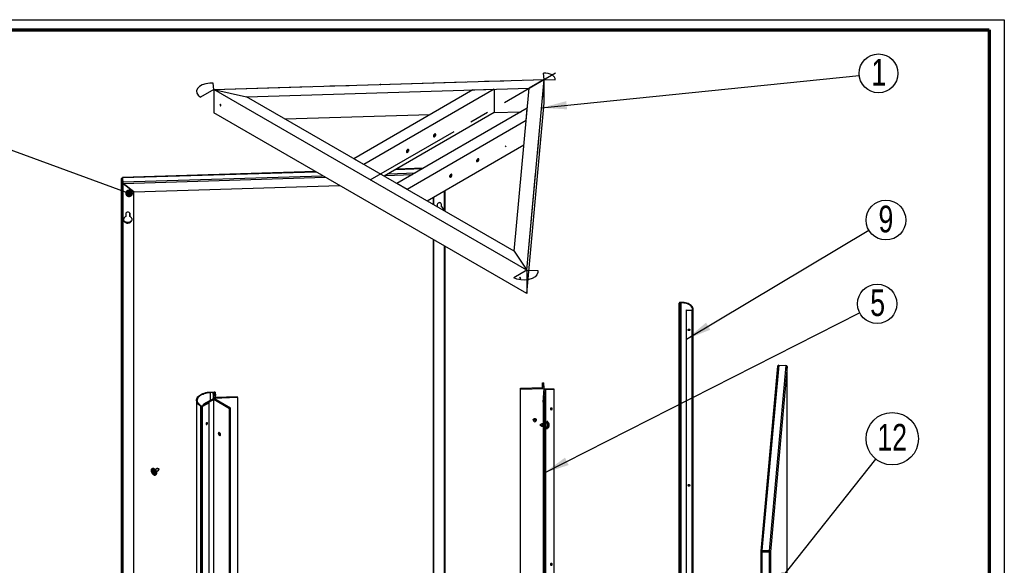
# Paper-space layout 'Exploded view' of a CAD drawing. Header units: millimetres. Extents: x 7 to 203, y 7 to 289.
# Tile 5 of 5: x 74 to 203, y 217 to 289. Entities that reach past the tile are written whole.
import ezdxf

# ---------------------------------------------------------------- set-up
doc = ezdxf.new("R2010")
doc.units = ezdxf.units.MM
doc.header["$PDSIZE"] = -1
doc.linetypes.add('CENTERX2', pattern=[20.32, 12.7, -2.54, 2.54, -2.54])
doc.layers.add('LAYER2', color=7, linetype='Continuous')
doc.layers.add('LOGO', color=7, linetype='Continuous')
doc.styles.add('SLDTEXTSTYLE1', font='TXT', dxfattribs={"width": 0.75})
doc.dimstyles.new('SLDDIMSTYLE2', dxfattribs={"dimtxt": 0.18, "dimasz": 3.302, "dimexe": 0, "dimexo": 0.0625, "dimgap": 0, "dimtad": 0, "dimtih": 1, "dimtoh": 1, "dimdec": 0, "dimrnd": 1e-09, "dimzin": 0, "dimdsep": 46, "dimtxsty": 'Standard', "dimsah": 1, "dimcen": 0.09, "dimadec": 0, "dimazin": 0, "dimtfac": 3.302, "dimtdec": 0, "dimtofl": 0, "dimtmove": 0, "dimatfit": 3, "dimfxl": 1, "dimfrac": 2, "dimtolj": 1, "dimtzin": 0, "dimarcsym": 0})
doc.dimstyles.new('SLDDIMSTYLE3', dxfattribs={"dimtxt": 0.18, "dimasz": 1.016, "dimexe": 0, "dimexo": 0.0625, "dimgap": 0, "dimtad": 0, "dimtih": 1, "dimtoh": 1, "dimdec": 0, "dimrnd": 1e-09, "dimzin": 0, "dimdsep": 46, "dimtxsty": 'Standard', "dimblk1": 'DOT', "dimblk2": 'DOT', "dimsah": 1, "dimcen": 0.09, "dimadec": 0, "dimazin": 0, "dimtfac": 1.016, "dimtdec": 0, "dimtofl": 0, "dimtmove": 0, "dimatfit": 3, "dimldrblk": 'DOT', "dimfxl": 1, "dimfrac": 2, "dimtolj": 1, "dimtzin": 0, "dimarcsym": 0})

# ---------------------------------------------------------------- blocks, each defined once
blk = doc.blocks.new('SW_NOTE_0_2')
at = {"layer": 'LOGO', "color": 0}
blk.add_circle((2.54, 0.26), 2.55, dxfattribs=at)
at = {"layer": 'LOGO', "color": 0, "insert": (2.58, 2.16), "char_height": 3.5, "attachment_point": 2, "style": 'SLDTEXTSTYLE1'}
blk.add_mtext('1', dxfattribs=at)
blk = doc.blocks.new('SW_NOTE_0_3')
at = {"layer": 'LOGO', "color": 0}
blk.add_circle((2.24, 1.34), 2.61, dxfattribs=at)
at = {"layer": 'LOGO', "color": 0, "insert": (2.24, 3.23), "char_height": 3.5, "attachment_point": 2, "style": 'SLDTEXTSTYLE1'}
blk.add_mtext('9', dxfattribs=at)
blk = doc.blocks.new('SW_NOTE_0_4')
at = {"layer": 'LOGO', "color": 0}
blk.add_circle((2.14, 2.7), 3.44, dxfattribs=at)
at = {"layer": 'LOGO', "color": 0, "insert": (2.13, 4.64), "char_height": 3.5, "attachment_point": 2, "style": 'SLDTEXTSTYLE1'}
blk.add_mtext('12', dxfattribs=at)
blk = doc.blocks.new('_Dot')
at = {"color": 0, "linetype": 'ByBlock', "lineweight": -2}
blk.add_line((-0.5, 0), (-1, 0), dxfattribs=at)
at = {"color": 0, "linetype": 'ByBlock', "const_width": 0.5}
blk.add_lwpolyline([(-0.25, 0, 1), (0.25, 0, 1)], format="xyb", close=True, dxfattribs=at)
blk = doc.blocks.new('SW_NOTE_0_6')
at = {"layer": 'LOGO', "color": 0}
blk.add_circle((2.3, 1.17), 2.58, dxfattribs=at)
at = {"layer": 'LOGO', "color": 0, "insert": (2.36, 3.07), "char_height": 3.5, "attachment_point": 2, "style": 'SLDTEXTSTYLE1'}
blk.add_mtext('5', dxfattribs=at)

psp = doc.layouts.new('Exploded view')

# ---------------------------------------------------------------- linework, layer by layer
at = {"color": 7, "linetype": 'CENTERX2'}
for p, q in [((120.15, 267.99), (144.46, 282.02)), ((99.6, 279.86), (142.98, 281.17)), ((140.7, 256.13), (142.98, 281.17)), ((137.9, 272.33), (137.98, 272.47))]:
    psp.add_line(p, q, dxfattribs=at)
at = {"color": 7, "linetype": 'Continuous'}
for p, q in [((142.98, 281.17), (142.9, 282)), ((99.53, 280.68), (99.08, 280.67)), ((99.6, 279.86), (99.53, 280.68)), ((142.98, 281.17), (144.42, 281.13)), ((99.6, 279.86), (97.88, 278.86)), ((140.7, 256.13), (138.98, 255.13)), ((140.7, 256.13), (142.14, 256.09)), ((142.14, 256.09), (142.12, 255.83))]:
    psp.add_line(p, q, dxfattribs=at)
at = {"color": 7, "linetype": 'Continuous', "lineweight": 25}
for p, q in [((99.6, 279.86), (142.98, 281.17)), ((140.7, 256.13), (142.98, 281.17)), ((142.98, 281.17), (141, 280.03)), ((142.98, 278.11), (142.98, 281.17)), ((140.7, 256.13), (99.6, 279.86)), ((99.6, 279.86), (99.6, 276.79)), ((99.6, 279.86), (103.91, 278.9)), ((103.91, 278.9), (141, 280.03)), ((133.63, 279.8), (117.99, 270.77)), ((136.43, 279.89), (119.31, 270.01)), ((133.63, 279.8), (136.43, 279.89)), ((136.43, 279.89), (136.43, 276.83)), ((139.05, 258.61), (141, 280.03)), ((139.05, 258.61), (103.91, 278.9)), ((140.7, 253.07), (142.98, 278.11)), ((140.7, 253.07), (99.6, 276.79)), ((108.95, 275.99), (128.03, 276.57)), ((136.43, 276.83), (121.97, 268.48)), ((140.76, 277.39), (123.64, 267.51)), ((136.43, 276.83), (139.97, 276.93)), ((140.61, 275.77), (140.76, 277.39)), ((140.61, 275.77), (124.97, 266.74)), ((128.54, 273.8), (128.44, 273.74)), ((125.01, 271.76), (124.9, 271.7)), ((140.32, 272.54), (127.62, 265.21)), ((119.31, 270.01), (117.99, 270.77)), ((134.2, 270.54), (134.1, 270.48)), ((112.96, 269.08), (87.63, 268.31)), ((127.12, 269.51), (123.57, 269.4)), ((87.49, 268.18), (87.49, 181.64)), ((87.49, 268.17), (87.54, 267.63)), ((87.49, 268.17), (87.62, 268.17)), ((87.49, 181.64), (87.49, 268.17)), ((87.54, 181.09), (87.54, 267.63)), ((87.54, 267.63), (87.67, 267.63)), ((87.62, 268.17), (87.67, 267.63)), ((87.68, 267.75), (87.63, 268.29)), ((87.63, 268.29), (87.63, 268.18)), ((87.68, 267.64), (87.63, 268.18)), ((87.68, 267.75), (87.68, 267.64)), ((87.69, 267.62), (87.7, 267.58)), ((87.71, 267.52), (87.7, 267.59)), ((87.71, 181.04), (87.71, 267.52)), ((89.11, 266.41), (87.71, 267.52)), ((87.72, 267.53), (89.12, 266.42)), ((124.97, 266.74), (123.64, 267.51)), ((130.66, 268.5), (130.56, 268.44)), ((89.11, 266.41), (89.11, 266.43)), ((89.11, 182.23), (89.11, 266.41)), ((89.12, 266.42), (116.15, 267.24)), ((129.98, 263.85), (129.98, 266.57)), ((128.42, 265.67), (128.42, 264.75)), ((128.43, 265.68), (128.43, 264.74)), ((88.59, 263.6), (88.59, 263.26)), ((128.95, 264.77), (128.95, 264.45)), ((129.47, 264.84), (129.47, 264.5)), ((129.47, 264.5), (129.48, 264.43)), ((129.48, 264.43), (129.48, 264.79)), ((88.06, 263.53), (88.06, 263.17)), ((88.59, 263.26), (88.6, 263.19)), ((88.6, 263.19), (88.6, 263.55)), ((128.42, 260.15), (128.42, 183.49)), ((128.43, 260.15), (128.43, 183.42)), ((129.98, 182.38), (129.98, 259.25)), ((139.05, 258.61), (140.7, 256.13)), ((140.7, 256.13), (140.7, 253.07)), ((160.7, 251.82), (160.7, 165.06)), ((160.79, 251.82), (160.7, 251.81)), ((160.7, 251.81), (160.74, 251.4)), ((160.7, 165.06), (160.7, 251.81)), ((160.83, 251.4), (160.74, 251.4)), ((160.74, 164.64), (160.74, 251.4)), ((160.79, 251.82), (160.83, 251.4)), ((160.82, 251.89), (160.82, 251.83)), ((160.94, 251.89), (160.82, 251.89)), ((160.94, 251.84), (160.82, 251.83)), ((160.83, 164.64), (160.83, 251.4)), ((160.94, 251.84), (160.94, 251.89)), ((160.94, 165.08), (160.94, 251.84)), ((161.66, 250.87), (161.66, 250.92)), ((161.66, 250.92), (162.38, 250.9)), ((161.66, 250.87), (162.38, 250.84)), ((161.66, 164.11), (161.66, 250.87)), ((162.38, 250.84), (162.38, 250.9)), ((162.38, 164.09), (162.38, 250.84)), ((162.41, 250.92), (162.42, 250.99)), ((162.41, 250.92), (162.51, 250.91)), ((162.51, 250.98), (162.42, 250.99)), ((162.51, 250.91), (162.51, 250.98)), ((162.51, 164.22), (162.51, 250.98)), ((162.51, 164.15), (162.51, 250.91)), ((162.52, 164.27), (162.52, 251.03)), ((173.61, 243.54), (171.4, 219.23)), ((173.77, 243.67), (171.55, 219.33)), ((174.7, 243.64), (172.49, 219.3)), ((174.86, 243.5), (172.65, 219.18)), ((173.77, 243.67), (174.7, 243.64)), ((174.86, 157), (174.86, 243.5)), ((174.86, 156.99), (174.86, 243.5)), ((139.85, 240.63), (142.78, 240.72)), ((139.86, 240.52), (139.85, 240.63)), ((139.85, 216.07), (139.85, 240.63)), ((139.86, 240.52), (142.98, 240.62)), ((139.86, 216.06), (139.86, 240.52)), ((142.73, 241.33), (142.91, 241.34)), ((142.78, 240.72), (142.73, 241.33)), ((142.73, 240.72), (142.73, 241.33)), ((142.82, 238.81), (142.98, 240.62)), ((142.98, 240.62), (142.91, 241.34)), ((142.98, 240.62), (144.23, 240.58)), ((143, 238.81), (143.16, 240.5)), ((143.16, 240.5), (144.22, 240.47)), ((143.16, 240.5), (143.16, 236.03)), ((144.22, 240.47), (144.23, 240.58)), ((144.22, 240.47), (144.22, 153.71)), ((144.23, 240.58), (144.23, 153.82)), ((97.36, 239.04), (97.36, 152.28)), ((99.6, 239.3), (98.28, 238.54)), ((99.6, 239.15), (98.41, 238.46)), ((99.16, 240.14), (99.68, 240.15)), ((99.16, 240.14), (99.17, 240.08)), ((99.17, 240.08), (99.69, 240.1)), ((99.72, 240.03), (99.54, 240.02)), ((99.54, 240.02), (99.54, 239.26)), ((99.6, 239.3), (99.54, 240.02)), ((102.72, 239.4), (99.6, 239.3)), ((101.81, 238.03), (99.6, 239.3)), ((101.68, 237.95), (99.6, 239.15)), ((99.6, 152.39), (99.6, 239.15)), ((99.69, 240.1), (99.68, 240.15)), ((99.72, 240.08), (99.76, 239.67)), ((99.81, 240.08), (99.72, 240.08)), ((99.78, 239.41), (99.72, 240.03)), ((99.76, 239.67), (99.85, 239.67)), ((102.71, 239.5), (99.78, 239.41)), ((99.81, 240.08), (99.85, 239.67)), ((99.85, 239.42), (99.85, 239.67)), ((102.72, 239.4), (102.71, 239.5)), ((102.72, 239.4), (102.72, 152.64)), ((97.98, 238.3), (97.92, 238.26)), ((97.92, 151.5), (97.92, 238.26)), ((97.97, 238.23), (97.92, 238.26)), ((97.97, 238.23), (98.03, 238.27)), ((97.97, 151.47), (97.97, 238.23)), ((98.03, 238.27), (97.98, 238.3)), ((98.94, 238.77), (98.08, 238.27)), ((98.08, 238.27), (98.14, 238.23)), ((99.01, 238.73), (98.14, 238.23)), ((98.14, 151.47), (98.14, 238.23)), ((98.41, 238.46), (98.28, 238.54)), ((98.28, 238.38), (98.28, 238.54)), ((99.01, 238.73), (98.94, 238.77)), ((99.01, 151.97), (99.01, 238.73)), ((101.81, 238.03), (101.68, 237.95)), ((101.68, 151.19), (101.68, 237.95)), ((101.81, 151.27), (101.81, 238.03)), ((142.82, 238.81), (143, 238.81)), ((142.82, 238.81), (142.82, 152.06)), ((143, 238.81), (143, 152.05)), ((141.57, 236.59), (141.6, 236.34)), ((141.89, 236.37), (141.87, 236.62)), ((98.72, 236.09), (98.72, 236.11)), ((141.67, 236.25), (141.76, 236.21)), ((141.76, 236.21), (141.84, 236.27)), ((142.68, 235.97), (142.42, 235.83)), ((142.42, 235.83), (142.67, 235.67)), ((142.67, 235.67), (142.82, 235.67)), ((142.82, 235.97), (142.68, 235.97)), ((143.1, 235.58), (143.3, 235.57)), ((143.31, 236.03), (143.11, 236.03)), ((143.16, 235.58), (143.16, 157.44)), ((143.31, 235.33), (143.4, 235.33)), ((143.43, 236.27), (143.33, 236.27)), ((143.41, 235.5), (143.52, 235.5)), ((143.54, 236.09), (143.42, 236.09)), ((143.63, 235.73), (143.59, 235.73)), ((143.63, 235.86), (143.62, 235.86)), ((143.63, 235.78), (143.62, 235.78)), ((91.56, 230.09), (91.49, 230.06)), ((92.17, 230.08), (91.96, 229.96)), ((92.43, 230.06), (92.21, 230.09)), ((92.35, 229.85), (92.43, 230.06)), ((91.47, 229.62), (91.51, 229.64)), ((91.58, 229.91), (91.49, 229.86)), ((91.54, 229.62), (91.62, 229.67)), ((91.54, 229.54), (91.6, 229.58)), ((91.56, 229.44), (91.61, 229.47)), ((91.6, 229.66), (91.62, 229.65)), ((91.6, 229.5), (91.68, 229.55)), ((91.67, 229.56), (91.67, 229.54)), ((91.79, 229.35), (91.87, 229.39)), ((91.96, 229.24), (92.03, 229.28)), ((92.11, 229.7), (92.32, 229.82)), ((171.4, 219.22), (171.52, 219.22)), ((171.4, 219.21), (171.4, 219.22)), ((171.4, 219.21), (171.5, 219.2)), ((171.4, 219.2), (171.4, 132.71)), ((171.53, 219.21), (171.52, 219.22)), ((172.49, 219.3), (171.55, 219.33)), ((171.55, 219.33), (171.55, 219.22)), ((172.49, 219.2), (171.55, 219.22)), ((171.55, 219.14), (171.55, 219.21)), ((171.55, 219.21), (172.49, 219.18)), ((171.55, 219.14), (171.55, 132.6)), ((171.55, 219.14), (172.48, 219.11)), ((171.63, 219.22), (171.63, 219.21)), ((172.48, 219.11), (172.49, 219.18)), ((172.48, 219.11), (172.48, 132.57)), ((172.49, 219.3), (172.49, 219.2)), ((172.65, 219.18), (172.52, 219.18)), ((172.65, 219.18), (172.65, 132.67))]:
    psp.add_line(p, q, dxfattribs=at)
at = {"color": 8, "linetype": 'Continuous', "lineweight": 25}
for p, q in [((87.63, 268.29), (113.01, 269.05)), ((122.53, 268.8), (126.07, 268.91)), ((123.52, 269.37), (127.06, 269.48)), ((87.65, 267.85), (87.65, 267.98)), ((87.68, 267.75), (113.9, 268.54)), ((87.72, 267.53), (114.26, 268.33)), ((122.13, 268.57), (125.67, 268.68)), ((129.84, 266.49), (129.84, 263.93)), ((129.47, 264.82), (129.48, 264.79)), ((88.59, 263.58), (88.6, 263.55)), ((129.84, 259.34), (129.84, 182.31)), ((160.82, 251.49), (160.82, 251.83)), ((99.17, 239.05), (99.17, 240.08)), ((99.69, 240.03), (99.69, 240.1)), ((99.72, 240.03), (99.72, 240.08)), ((171.52, 219.22), (171.52, 219.22))]:
    psp.add_line(p, q, dxfattribs=at)
at = {"color": 7, "linetype": 'Continuous', "flags": 128}
for points in [[(144.42, 281.13), (144.4, 281.3), (144.32, 281.47), (144.19, 281.62), (144, 281.76), (143.76, 281.87), (143.5, 281.94), (143.21, 281.99), (142.9, 282)], [(99.08, 280.67), (98.57, 280.61), (98.1, 280.47), (97.72, 280.26), (97.46, 279.99), (97.35, 279.69), (97.38, 279.39), (97.56, 279.1), (97.88, 278.86)], [(142.12, 255.83), (142.01, 255.53), (141.77, 255.26), (141.4, 255.04), (140.94, 254.89), (140.42, 254.83), (139.9, 254.85), (139.4, 254.95), (138.98, 255.13)]]:
    psp.add_lwpolyline(points, dxfattribs=at)
at = {"color": 7, "linetype": 'Continuous', "lineweight": 25, "flags": 128}
for points in [[(100.55, 277.78), (100.55, 277.81), (100.53, 277.84), (100.51, 277.87), (100.49, 277.89), (100.46, 277.9), (100.44, 277.9), (100.43, 277.88), (100.42, 277.85), (100.43, 277.82), (100.44, 277.79), (100.46, 277.76), (100.49, 277.74), (100.51, 277.73), (100.53, 277.73), (100.55, 277.75), (100.55, 277.78)], [(142.91, 278.86), (142.91, 278.84), (142.91, 278.83), (142.91, 278.83), (142.91, 278.84), (142.92, 278.87), (142.92, 278.9), (142.92, 278.94), (142.92, 278.97), (142.92, 279), (142.92, 279.01), (142.92, 279.01), (142.91, 278.99), (142.91, 278.97), (142.91, 278.93), (142.91, 278.9), (142.91, 278.86)], [(128.75, 273.92), (128.74, 273.98), (128.72, 274.01), (128.68, 274.03), (128.63, 274.03), (128.58, 274), (128.53, 273.96), (128.49, 273.91), (128.46, 273.84), (128.44, 273.78), (128.44, 273.72), (128.46, 273.67), (128.49, 273.64), (128.53, 273.63), (128.58, 273.65), (128.63, 273.68), (128.68, 273.73), (128.72, 273.79), (128.74, 273.86), (128.75, 273.92)], [(125.21, 271.88), (125.2, 271.94), (125.18, 271.97), (125.14, 271.99), (125.1, 271.99), (125.05, 271.96), (125, 271.92), (124.95, 271.86), (124.92, 271.8), (124.91, 271.73), (124.91, 271.68), (124.92, 271.63), (124.95, 271.6), (125, 271.59), (125.05, 271.61), (125.1, 271.64), (125.14, 271.69), (125.18, 271.75), (125.2, 271.82), (125.21, 271.88)], [(134.25, 270.75), (134.2, 270.71), (134.16, 270.65), (134.12, 270.59), (134.1, 270.53), (134.1, 270.46), (134.11, 270.42), (134.14, 270.38), (134.18, 270.37), (134.23, 270.38), (134.28, 270.41), (134.32, 270.45), (134.36, 270.51), (134.39, 270.58), (134.4, 270.64), (134.4, 270.7), (134.38, 270.74), (134.35, 270.76), (134.3, 270.77), (134.25, 270.75)], [(130.72, 268.71), (130.67, 268.67), (130.62, 268.61), (130.59, 268.55), (130.57, 268.48), (130.56, 268.42), (130.57, 268.37), (130.6, 268.34), (130.64, 268.33), (130.69, 268.34), (130.74, 268.37), (130.79, 268.41), (130.83, 268.47), (130.86, 268.54), (130.87, 268.6), (130.87, 268.66), (130.84, 268.7), (130.81, 268.72), (130.77, 268.73), (130.72, 268.71)], [(129.48, 264.79), (129.46, 264.85), (129.43, 264.91), (129.37, 264.96), (129.29, 264.99), (129.21, 265), (129.13, 264.98), (129.06, 264.95), (129, 264.9), (128.96, 264.84), (128.95, 264.77)], [(88.6, 263.55), (88.58, 263.62), (88.54, 263.68), (88.49, 263.72), (88.41, 263.75), (88.33, 263.76), (88.25, 263.74), (88.17, 263.71), (88.12, 263.66), (88.08, 263.6), (88.06, 263.53)], [(129.77, 264.1), (129.76, 264.04), (129.75, 263.98)], [(88.06, 263.17), (87.97, 263.12), (87.89, 263.05), (87.83, 262.97), (87.79, 262.88), (87.77, 262.79), (87.77, 262.69), (87.8, 262.6), (87.85, 262.52), (87.92, 262.45), (88.01, 262.39), (88.11, 262.35), (88.22, 262.32), (88.33, 262.32), (88.44, 262.33), (88.55, 262.36), (88.65, 262.41), (88.74, 262.47), (88.81, 262.55), (88.86, 262.64), (88.89, 262.73), (88.89, 262.82), (88.87, 262.91), (88.83, 263), (88.77, 263.07), (88.69, 263.14), (88.6, 263.19)], [(88.89, 262.86), (88.88, 262.8), (88.85, 262.71), (88.8, 262.62), (88.73, 262.55), (88.65, 262.48), (88.55, 262.43), (88.44, 262.4), (88.32, 262.39), (88.21, 262.39), (88.1, 262.42), (88, 262.46), (87.91, 262.52), (87.85, 262.59), (87.8, 262.68), (87.77, 262.76)], [(139.75, 255.15), (139.76, 255.11), (139.77, 255.08), (139.79, 255.05), (139.82, 255.03), (139.84, 255.02), (139.87, 255.03), (139.88, 255.04), (139.89, 255.07), (139.88, 255.1), (139.87, 255.13), (139.84, 255.16), (139.82, 255.18), (139.79, 255.19), (139.77, 255.19), (139.76, 255.17), (139.75, 255.15)], [(140.77, 255.37), (140.77, 255.4), (140.77, 255.41), (140.77, 255.41), (140.77, 255.39), (140.77, 255.37), (140.77, 255.33), (140.76, 255.3), (140.76, 255.26), (140.76, 255.24), (140.77, 255.23), (140.77, 255.23), (140.77, 255.24), (140.77, 255.27), (140.77, 255.3), (140.77, 255.34), (140.77, 255.37)], [(160.82, 251.89), (160.79, 251.89), (160.77, 251.88), (160.75, 251.87), (160.73, 251.87), (160.72, 251.85), (160.71, 251.84), (160.7, 251.83), (160.7, 251.81)], [(160.82, 251.83), (160.82, 251.83), (160.81, 251.83), (160.8, 251.83), (160.8, 251.83), (160.8, 251.83), (160.79, 251.82), (160.79, 251.82), (160.79, 251.82)], [(162.51, 250.98), (162.51, 251.09), (162.48, 251.2), (162.43, 251.31), (162.36, 251.41), (162.26, 251.51), (162.14, 251.6), (162.01, 251.68), (161.85, 251.75), (161.69, 251.8), (161.51, 251.85), (161.32, 251.88), (161.13, 251.89), (160.94, 251.89)], [(162.42, 250.99), (162.42, 251.09), (162.39, 251.19), (162.34, 251.29), (162.27, 251.39), (162.18, 251.48), (162.07, 251.56), (161.94, 251.64), (161.8, 251.7), (161.64, 251.75), (161.48, 251.79), (161.3, 251.82), (161.12, 251.84), (160.94, 251.84)], [(162.38, 250.9), (162.39, 250.9), (162.39, 250.9), (162.4, 250.9), (162.4, 250.9), (162.41, 250.91), (162.41, 250.91), (162.41, 250.91), (162.41, 250.92)], [(162.38, 250.84), (162.4, 250.84), (162.42, 250.85), (162.45, 250.85), (162.47, 250.86), (162.48, 250.87), (162.5, 250.89), (162.5, 250.9), (162.51, 250.91)], [(160.73, 248.95), (160.73, 249), (160.72, 249.05), (160.72, 249.1), (160.72, 249.13), (160.72, 249.16), (160.71, 249.16), (160.71, 249.14), (160.71, 249.1), (160.71, 249.06), (160.71, 249), (160.72, 248.96), (160.72, 248.92), (160.72, 248.9), (160.72, 248.9), (160.73, 248.92), (160.73, 248.95)], [(161.84, 248.31), (161.85, 248.35), (161.88, 248.38), (161.92, 248.41), (161.97, 248.41), (162.02, 248.4), (162.06, 248.38), (162.09, 248.34), (162.1, 248.3), (162.09, 248.26), (162.06, 248.23), (162.02, 248.2), (161.97, 248.2), (161.92, 248.21), (161.88, 248.23), (161.85, 248.27), (161.84, 248.31)], [(97.92, 238.26), (97.78, 238.35), (97.65, 238.45), (97.55, 238.55), (97.47, 238.66), (97.41, 238.78), (97.37, 238.9), (97.36, 239.02), (97.36, 239.14), (97.4, 239.26), (97.45, 239.38), (97.52, 239.49), (97.62, 239.6), (97.73, 239.7), (97.87, 239.79), (98.02, 239.87), (98.19, 239.95), (98.36, 240.01), (98.55, 240.06), (98.75, 240.1), (98.96, 240.12), (99.16, 240.14)], [(97.98, 238.3), (97.84, 238.39), (97.72, 238.49), (97.62, 238.59), (97.55, 238.7), (97.49, 238.82), (97.46, 238.94), (97.45, 239.06), (97.47, 239.18), (97.51, 239.3), (97.57, 239.41), (97.66, 239.52), (97.76, 239.63), (97.89, 239.72), (98.04, 239.81), (98.2, 239.88), (98.37, 239.95), (98.56, 240), (98.76, 240.04), (98.96, 240.07), (99.17, 240.08)], [(99.68, 240.15), (99.71, 240.15), (99.73, 240.15), (99.75, 240.14), (99.77, 240.13), (99.79, 240.12), (99.8, 240.11), (99.81, 240.1), (99.81, 240.08)], [(99.69, 240.1), (99.69, 240.1), (99.7, 240.1), (99.7, 240.1), (99.71, 240.09), (99.71, 240.09), (99.72, 240.09), (99.72, 240.08), (99.72, 240.08)], [(143.78, 237.93), (143.79, 237.89), (143.81, 237.85), (143.86, 237.83), (143.91, 237.82), (143.96, 237.83), (144, 237.85), (144.03, 237.88), (144.04, 237.92), (144.03, 237.96), (144, 238), (143.96, 238.03), (143.91, 238.03), (143.86, 238.03), (143.81, 238.01), (143.79, 237.97), (143.78, 237.93)], [(141.53, 236.49), (141.54, 236.54), (141.57, 236.59), (141.62, 236.63), (141.68, 236.65), (141.75, 236.66), (141.81, 236.65), (141.87, 236.62), (141.91, 236.58), (141.93, 236.53), (141.93, 236.47), (141.91, 236.42), (141.89, 236.4)], [(141.58, 236.48), (141.54, 236.52), (141.54, 236.53)], [(141.58, 236.53), (141.57, 236.55), (141.56, 236.58)], [(141.59, 236.35), (141.61, 236.4), (141.64, 236.44), (141.69, 236.47), (141.74, 236.48), (141.8, 236.47), (141.85, 236.45), (141.88, 236.41), (141.89, 236.36), (141.88, 236.31), (141.85, 236.27), (141.84, 236.27)], [(141.89, 236.61), (141.88, 236.58), (141.88, 236.56)], [(98.7, 235.89), (98.73, 235.92), (98.76, 235.96), (98.78, 236.01), (98.79, 236.05), (98.78, 236.09), (98.76, 236.11), (98.73, 236.12), (98.7, 236.1), (98.66, 236.08), (98.63, 236.03), (98.61, 235.99), (98.6, 235.94), (98.61, 235.91), (98.63, 235.88), (98.66, 235.88), (98.7, 235.89)], [(143.44, 236.09), (143.44, 236.11), (143.44, 236.18), (143.44, 236.23), (143.43, 236.26), (143.43, 236.27), (143.42, 236.25), (143.42, 236.22), (143.41, 236.16), (143.41, 236.09), (143.4, 236.01), (143.4, 235.91), (143.39, 235.81), (143.39, 235.71), (143.39, 235.62), (143.39, 235.53)], [(143.39, 235.53), (143.39, 235.45), (143.39, 235.39), (143.39, 235.35), (143.4, 235.33), (143.4, 235.33), (143.41, 235.36), (143.41, 235.4), (143.42, 235.46), (143.42, 235.5)], [(143.54, 236.09), (143.54, 236.09), (143.54, 236.08), (143.53, 236.05), (143.53, 236), (143.52, 235.93), (143.52, 235.85), (143.52, 235.77), (143.51, 235.69), (143.51, 235.62)], [(100.21, 234.71), (100.22, 234.66), (100.24, 234.6), (100.28, 234.54), (100.32, 234.49), (100.37, 234.46), (100.41, 234.45), (100.45, 234.45), (100.48, 234.48), (100.5, 234.52), (100.5, 234.58), (100.48, 234.64), (100.45, 234.7), (100.41, 234.75), (100.37, 234.79), (100.32, 234.81), (100.28, 234.82), (100.24, 234.8), (100.22, 234.76), (100.21, 234.71)], [(92.06, 229.46), (92.05, 229.55), (92.03, 229.64), (91.99, 229.73), (91.94, 229.82), (91.88, 229.9), (91.81, 229.97), (91.74, 230.02), (91.67, 230.06), (91.6, 230.08), (91.54, 230.07), (91.48, 230.05), (91.44, 230.01), (91.41, 229.95), (91.4, 229.88), (91.4, 229.8), (91.41, 229.71), (91.44, 229.62), (91.48, 229.53), (91.54, 229.44), (91.6, 229.37), (91.67, 229.3), (91.74, 229.26), (91.81, 229.23), (91.88, 229.22), (91.94, 229.23), (91.99, 229.27), (92.03, 229.32), (92.05, 229.38), (92.06, 229.46)], [(92.12, 229.5), (92.12, 229.58), (92.09, 229.68), (92.06, 229.77), (92.01, 229.86), (91.95, 229.94), (91.88, 230.01), (91.81, 230.06), (91.74, 230.1), (91.67, 230.12), (91.61, 230.11), (91.56, 230.09)], [(92.35, 229.89), (92.35, 229.94), (92.32, 230), (92.29, 230.04), (92.25, 230.08), (92.21, 230.09), (92.17, 230.08)], [(91.85, 229.48), (91.85, 229.55), (91.82, 229.63), (91.79, 229.7), (91.74, 229.76), (91.69, 229.82), (91.63, 229.85), (91.57, 229.87), (91.52, 229.87), (91.48, 229.85), (91.45, 229.81), (91.44, 229.76), (91.44, 229.69), (91.44, 229.66)], [(91.94, 229.53), (91.93, 229.6), (91.9, 229.67), (91.87, 229.74), (91.82, 229.81), (91.77, 229.86), (91.71, 229.9), (91.65, 229.92), (91.6, 229.92), (91.58, 229.91)], [(91.59, 229.4), (91.63, 229.37), (91.69, 229.34), (91.74, 229.33), (91.79, 229.34), (91.82, 229.37), (91.85, 229.42), (91.85, 229.48)], [(92.32, 229.82), (92.32, 229.82), (92.35, 229.85), (92.35, 229.89)], [(160.73, 228.54), (160.73, 228.58), (160.72, 228.64), (160.72, 228.68), (160.72, 228.72), (160.72, 228.74), (160.71, 228.74), (160.71, 228.72), (160.71, 228.69), (160.71, 228.64), (160.71, 228.59), (160.72, 228.54), (160.72, 228.51), (160.72, 228.49), (160.72, 228.48), (160.73, 228.5), (160.73, 228.54)], [(161.84, 227.9), (161.85, 227.94), (161.88, 227.97), (161.92, 227.99), (161.97, 228), (162.02, 227.99), (162.06, 227.96), (162.09, 227.93), (162.1, 227.89), (162.09, 227.85), (162.06, 227.81), (162.02, 227.79), (161.97, 227.78), (161.92, 227.79), (161.88, 227.82), (161.85, 227.85), (161.84, 227.9)], [(143.78, 217.52), (143.79, 217.48), (143.81, 217.44), (143.86, 217.42), (143.91, 217.41), (143.96, 217.41), (144, 217.44), (144.03, 217.47), (144.04, 217.51), (144.03, 217.55), (144, 217.59), (143.96, 217.61), (143.91, 217.62), (143.86, 217.61), (143.81, 217.59), (143.79, 217.56), (143.78, 217.52)]]:
    psp.add_lwpolyline(points, dxfattribs=at)
at = {"color": 7, "linetype": 'Continuous', "lineweight": 25}
for centre, radius, start, end in [((128.3, 274), 0.314, 296.3645, 3.6409), ((124.77, 271.96), 0.314, 296.3645, 3.6409), ((133.96, 270.74), 0.314, 296.3645, 3.6409), ((130.42, 268.7), 0.314, 296.3645, 3.6409), ((129.34, 264.02), 0.431, 353.7023, 71.556), ((161.98, 248.39), 0.139, 198.4598, 331.1483), ((98.06, 238.4), 0.192, 242.6097, 297.3903), ((98.06, 238.31), 0.048, 242.6097, 297.3903), ((143.92, 238.07), 0.144, 213.181, 316.427), ((141.68, 236.49), 0.15, 181.5628, 234.7997), ((141.76, 236.62), 0.164, 316.5593, 341.575), ((98.54, 236.08), 0.178, 290.5213, 9.4841), ((98.54, 236.09), 0.188, 292.3356, 359.1669), ((141.71, 236.36), 0.117, 182.7074, 247.4101), ((144.02, 235.78), 1.36, 171.9851, 182.0063), ((142.86, 235.71), 0.195, 173.6348, 192.3549), ((145.62, 235.72), 2.53, 172.9108, 181.0805), ((143.36, 235.64), 0.274, 172.8456, 193.1441), ((148.01, 235.65), 4.71, 172.4935, 181.4978), ((143.95, 235.46), 0.657, 174.2966, 191.693), ((143.84, 235.59), 0.442, 174.8224, 191.1673), ((143.88, 235.58), 0.373, 173.6258, 193.0004), ((143.17, 235.8), 0.469, 319.0319, 344.8563), ((143.17, 235.8), 0.469, 7.0346, 37.4963), ((143.43, 235.86), 0.202, 317.933, 344.0763), ((143.43, 235.78), 0.202, 317.933, 344.0763), ((143.3, 235.68), 0.287, 352.3449, 7.6551), ((143.45, 235.96), 0.145, 344.0439, 5.5641), ((143.3, 235.76), 0.336, 7.2387, 28.1016), ((143.3, 235.81), 0.336, 7.2387, 28.1016), ((143.32, 235.82), 0.313, 342.8108, 352.9142), ((143.32, 235.76), 0.312, 344.8452, 352.9226), ((143.47, 235.77), 0.162, 4.8736, 16.9643), ((100.64, 234.8), 0.297, 178.7626, 241.2321), ((91.9, 229.75), 0.469, 191.4084, 228.5862), ((91.87, 229.65), 0.404, 174.5702, 185.4298), ((91.7, 229.86), 0.288, 214.9991, 235.6147), ((91.7, 229.78), 0.288, 214.9991, 235.6147), ((92.15, 229.56), 0.609, 162.3716, 174.8652), ((91.83, 229.56), 0.288, 184.3882, 205.0019), ((91.8, 230.08), 0.404, 234.5728, 245.4325), ((91.8, 229.77), 0.404, 234.5728, 245.4325), ((92.21, 229.53), 0.609, 162.3716, 174.8652), ((91.86, 230.13), 0.609, 245.1375, 257.6303), ((91.89, 229.53), 0.288, 184.3882, 205.0019), ((91.86, 230.06), 0.609, 245.1375, 257.6303), ((92.13, 229.5), 0.404, 174.5702, 185.4298), ((91.79, 229.51), 0.148, 305.3793, 5.9329), ((91.79, 229.69), 0.316, 351.6347, 68.3599), ((91.89, 229.47), 0.232, 305.1269, 6.1853), ((161.98, 227.97), 0.139, 198.4598, 331.1483), ((143.92, 217.66), 0.144, 213.181, 316.427)]:
    psp.add_arc(centre, radius, start, end, dxfattribs=at)
for centre, major_axis, ratio, start_param, end_param in [((87.65, 268.16), (0.156, -0.024), 0.562537, 1.710447, 3.281243), ((87.7, 267.61), (0.155, -0.037), 0.547576, 3.32301, 4.893806), ((87.65, 268.16), (0.0301, -0.0204), 0.404905, 2.536062, 3.46197), ((87.65, 268.16), (-0.021, 0.156), 0.03148, 6.279863, 6.895915), ((87.7, 267.61), (0.03, -0.0291), 0.298413, 3.475843, 5.046639), ((87.71, 267.62), (-0.03, 0.155), 0.070759, 0.604453, 2.175249), ((87.71, 267.62), (0.03, -0.0291), 0.298413, 3.475843, 4.48001), ((173.76, 243.52), (0.154, -0.024), 0.930366, 1.704209, 3.200989), ((174.7, 243.5), (0.155, -0.018), 0.889924, 0.0977, 1.668496), ((171.55, 219.22), (0.156, -0.012), 0.69986, 1.633067, 3.203864), ((171.55, 219.2), (0.156, -0.002), 0.414167, 3.093424, 4.664221), ((171.55, 219.22), (0.0312, -0.0014), 0.237669, 1.634029, 3.204825), ((171.55, 219.2), (0.0312, -0.0014), 0.237669, 1.634029, 2.659466), ((172.49, 219.18), (0.156, -0.001), 0.471844, 4.6633, 6.234096), ((172.49, 219.18), (0.156, -0.012), 0.740731, 0.064932, 1.635728), ((172.49, 219.18), (0.0312, -0.0018), 0.441812, 0.058822, 1.629619), ((172.49, 219.18), (0.0312, -0.0009), 0.050125, 4.661331, 6.232127)]:
    psp.add_ellipse(centre, major_axis=major_axis, ratio=ratio, start_param=start_param, end_param=end_param, dxfattribs=at)
for points, knots in [([(87.63, 268.31), (87.63, 268.29), (87.63, 268.24), (87.63, 268.2), (87.63, 268.19)], [0, 0, 0, 0, 0.5067447, 1, 1, 1, 1]), ([(171.53, 219.21), (171.52, 219.2), (171.52, 219.2), (171.51, 219.2), (171.51, 219.2), (171.5, 219.2), (171.5, 219.2)], [0, 0, 0, 0, 0.219431, 0.459584, 0.720267, 1, 1, 1, 1])]:
    psp.add_open_spline(points, degree=3, knots=knots, dxfattribs=at)
at = {"color": 7, "linetype": 'Continuous'}
for p in [(121.5, 280.51), (141.83, 268.77)]:
    psp.add_point(p, dxfattribs=at)
at = {"layer": 'LAYER2', "lineweight": 70}
for p, q in [((8.85, 287.7), (201.35, 287.7)), ((201.35, 287.7), (201.35, 9.39))]:
    psp.add_line(p, q, dxfattribs=at)
at = {"layer": 'LOGO'}
for p, q in [((6.85, 289.02), (203.35, 289.02)), ((203.35, 289.02), (203.35, 7.39))]:
    psp.add_line(p, q, dxfattribs=at)

# ---------------------------------------------------------------- block references
for name, p in [('SW_NOTE_0_2', (184.31, 281.71)), ('SW_NOTE_0_3', (185.58, 261.37)), ('SW_NOTE_0_6', (184.37, 250.55)), ('SW_NOTE_0_4', (186.51, 231.31))]:
    psp.add_blockref(name, p, dxfattribs=at)

# ---------------------------------------------------------------- leaders
for points, dimstyle in [([(142.64, 277.45), (184.31, 281.71)], 'SLDDIMSTYLE2'), ([(88.5, 266.22), (71.12, 272.56)], 'SLDDIMSTYLE3'), ([(161.66, 247.09), (185.58, 261.37)], 'SLDDIMSTYLE2'), ([(143, 229.54), (184.37, 250.55)], 'SLDDIMSTYLE2'), ([(174.28, 215.94), (186.51, 231.31)], 'SLDDIMSTYLE3')]:
    psp.add_leader(points, dimstyle=dimstyle, dxfattribs=at)

doc.saveas('drawing.dxf')
